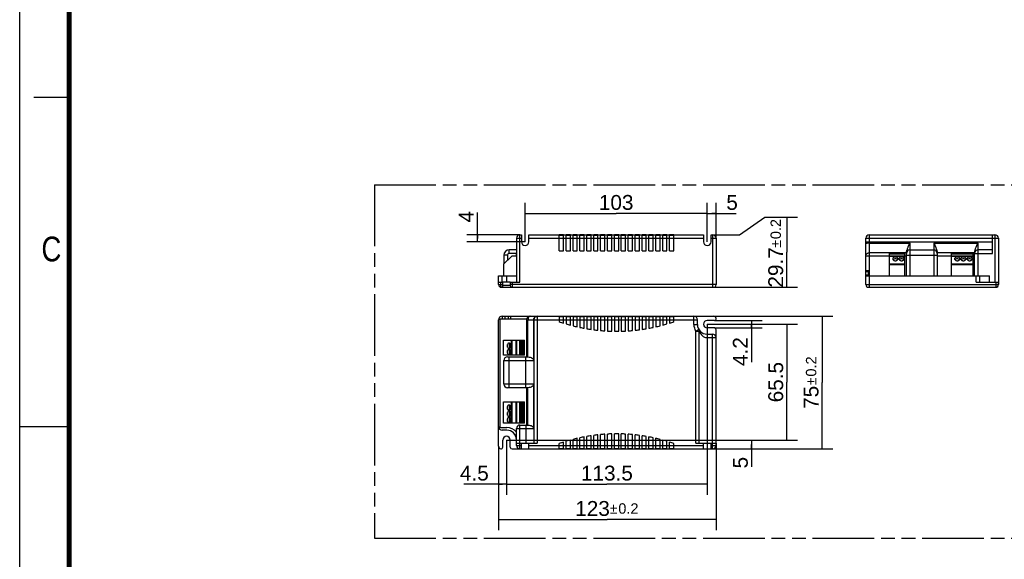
# Model space of a CAD drawing. Header units: millimetres. Extents: x 0 to 210, y 0 to 297.
# Tile 2 of 8: x 0 to 139, y 130 to 206. Entities that reach past the tile are written whole.
import ezdxf
from ezdxf.enums import TextEntityAlignment as Align

# ---------------------------------------------------------------- set-up
doc = ezdxf.new("R2010")
doc.units = ezdxf.units.MM
doc.header["$LTSCALE"] = 19.36
doc.linetypes.add('PHANTOM', pattern=[0.8, 0.45, -0.05, 0.1, -0.05, 0.1, -0.05])
doc.layers.get('0').update_dxf_attribs({"linetype": 'CONTINUOUS'})
for name, color, linetype in [('DEFAULT_3', 7, 'PHANTOM'), ('Z_AXIS', 7, 'CONTINUOUS'), ('Z_DIM_2D', 7, 'CONTINUOUS')]:
    doc.layers.add(name, color=color, linetype=linetype)
doc.styles.add('TEXTSTYLE_2', font='txt', dxfattribs={"width": 0.75})
doc.styles.add('TEXTSTYLE_3', font='helveticaneueltw1g-ltcn.otf')
doc.styles.add('TEXTSTYLE_4', font='gdt', dxfattribs={"width": 0.7})
doc.dimstyles.new('DIMSTYLE_1', dxfattribs={"dimtxt": 2.1, "dimasz": 3.5, "dimexe": 0.18, "dimexo": 0.0625, "dimgap": 0.09, "dimtad": 1, "dimdec": 1, "dimlfac": 4, "dimdsep": 46, "dimtxsty": 'TEXTSTYLE_3', "dimcen": 0.09, "dimclrt": 5, "dimadec": 0, "dimazin": 0, "dimtp": 0.1, "dimtm": 0.1, "dimtfac": 1, "dimtdec": 1, "dimtofl": 0, "dimtmove": 0, "dimatfit": 3, "dimfxl": 0, "dimtolj": 1, "dimarcsym": 0})
doc.dimstyles.new('DIMSTYLE_2', dxfattribs={"dimtxt": 2.1, "dimasz": 3.5, "dimexe": 0.18, "dimexo": 0.0625, "dimgap": 0.09, "dimtad": 1, "dimdec": 1, "dimlfac": 4, "dimdsep": 46, "dimtxsty": 'TEXTSTYLE_3', "dimcen": 0.09, "dimclrt": 5, "dimadec": 0, "dimazin": 0, "dimtp": 0.3, "dimtm": 0.3, "dimtfac": 1, "dimtdec": 1, "dimtofl": 0, "dimtmove": 0, "dimatfit": 3, "dimfxl": 0, "dimtolj": 1, "dimarcsym": 0})
doc.dimstyles.new('DIMSTYLE_3', dxfattribs={"dimtxt": 2.1, "dimasz": 3.5, "dimexe": 0.18, "dimexo": 0.0625, "dimgap": 0.09, "dimtad": 1, "dimdec": 1, "dimlfac": 4, "dimdsep": 46, "dimtxsty": 'TEXTSTYLE_3', "dimcen": 0.09, "dimclrt": 5, "dimadec": 0, "dimazin": 0, "dimtol": 1, "dimtp": 0.2, "dimtm": 0.2, "dimtfac": 1, "dimtdec": 1, "dimtofl": 0, "dimtmove": 0, "dimatfit": 3, "dimfxl": 0, "dimtolj": 1, "dimarcsym": 0})

# ---------------------------------------------------------------- blocks, each defined once
blk = doc.blocks.new('*D1')
at = {"layer": 'Z_DIM_2D', "color": 2, "linetype": 'Continuous'}
for p, q in [((64.69, 175.09), (64.69, 178.74)), ((70.71, 175.59), (63.19, 175.59)), ((64.69, 175.59), (64.69, 175.09)), ((71.44, 174.59), (63.19, 174.59)), ((64.69, 174.59), (64.69, 175.09))]:
    blk.add_line(p, q, dxfattribs=at)
at = {"layer": 'Z_DIM_2D', "color": 5, "linetype": 'Continuous', "style": 'TEXTSTYLE_3'}
blk.add_text('4', height=2.1, rotation=90, dxfattribs=at).set_placement((64.16, 177.33))
blk = doc.blocks.new('_NONE')
blk = doc.blocks.new('*D2')
at = {"layer": 'Z_DIM_2D', "color": 2, "linetype": 'Continuous'}
for p, q in [((71.44, 174.59), (71.44, 180.09)), ((97.19, 174.59), (97.19, 180.09)), ((71.44, 178.59), (84.31, 178.59)), ((97.19, 178.59), (84.31, 178.59))]:
    blk.add_line(p, q, dxfattribs=at)
at = {"layer": 'Z_DIM_2D', "color": 5, "linetype": 'Continuous', "style": 'TEXTSTYLE_3'}
blk.add_text('103', height=2.1, dxfattribs=at).set_placement((84.31, 179.12), align=Align.CENTER)
blk = doc.blocks.new('*D3')
at = {"layer": 'Z_DIM_2D', "color": 2, "linetype": 'Continuous'}
for p, q in [((97.19, 174.59), (97.19, 180.09)), ((98.44, 175.09), (98.44, 180.09)), ((97.19, 178.59), (97.81, 178.59)), ((98.44, 178.59), (97.81, 178.59)), ((97.81, 178.59), (101.29, 178.59))]:
    blk.add_line(p, q, dxfattribs=at)
at = {"layer": 'Z_DIM_2D', "color": 5, "linetype": 'Continuous', "style": 'TEXTSTYLE_3'}
blk.add_text('5', height=2.1, dxfattribs=at).set_placement((99.88, 179.12))
blk = doc.blocks.new('*D4')
at = {"layer": 'Z_DIM_2D', "color": 2, "linetype": 'Continuous'}
for p, q in [((101.75, 175.59), (105.33, 178.1)), ((105.33, 178.1), (109.94, 178.1)), ((108.44, 178.1), (108.44, 173.13)), ((97.94, 175.59), (101.75, 175.59)), ((108.44, 168.17), (108.44, 173.13)), ((97.94, 168.17), (109.94, 168.17))]:
    blk.add_line(p, q, dxfattribs=at)
at = {"layer": 'Z_DIM_2D', "color": 5, "linetype": 'Continuous'}
for s, height, style, p in [('0.2', 1.47, 'TEXTSTYLE_3', (107.6, 176.4)), ('`', 1.47, 'TEXTSTYLE_4', (107.6, 174.31)), ('29.7', 2.1, 'TEXTSTYLE_3', (107.91, 170.98))]:
    blk.add_text(s, height=height, rotation=90, dxfattribs=dict(at, style=style)).set_placement(p, align=Align.CENTER)
blk = doc.blocks.new('*D5')
at = {"layer": 'Z_DIM_2D', "color": 2, "linetype": 'Continuous'}
for p, q in [((98.19, 163.47), (104.94, 163.47)), ((103.44, 163.47), (103.44, 162.95)), ((103.44, 162.42), (103.44, 162.95)), ((103.44, 162.95), (103.44, 157.59)), ((98.19, 162.42), (104.94, 162.42))]:
    blk.add_line(p, q, dxfattribs=at)
at = {"layer": 'Z_DIM_2D', "color": 5, "linetype": 'Continuous', "style": 'TEXTSTYLE_3'}
blk.add_text('4.2', height=2.1, rotation=90, dxfattribs=at).set_placement((102.91, 161.12), align=Align.RIGHT)
blk = doc.blocks.new('*D6')
at = {"layer": 'Z_DIM_2D', "color": 2, "linetype": 'Continuous'}
for p, q in [((97.19, 162.95), (109.94, 162.95)), ((108.44, 162.95), (108.44, 154.76)), ((108.44, 146.57), (108.44, 154.76)), ((68.81, 146.57), (109.94, 146.57))]:
    blk.add_line(p, q, dxfattribs=at)
at = {"layer": 'Z_DIM_2D', "color": 5, "linetype": 'Continuous', "style": 'TEXTSTYLE_3'}
blk.add_text('65.5', height=2.1, rotation=90, dxfattribs=at).set_placement((107.91, 154.76), align=Align.CENTER)
blk = doc.blocks.new('*D7')
at = {"layer": 'Z_DIM_2D', "color": 2, "linetype": 'Continuous'}
for p, q in [((95.29, 164.07), (114.94, 164.07)), ((113.44, 164.07), (113.44, 154.7)), ((113.44, 145.32), (113.44, 154.7)), ((96.66, 145.32), (114.94, 145.32))]:
    blk.add_line(p, q, dxfattribs=at)
at = {"layer": 'Z_DIM_2D', "color": 5, "linetype": 'Continuous'}
for s, height, style, p in [('0.2', 1.47, 'TEXTSTYLE_3', (112.6, 156.97)), ('`', 1.47, 'TEXTSTYLE_4', (112.6, 154.87)), ('75', 2.1, 'TEXTSTYLE_3', (112.91, 152.61))]:
    blk.add_text(s, height=height, rotation=90, dxfattribs=dict(at, style=style)).set_placement(p, align=Align.CENTER)
blk = doc.blocks.new('*D8')
at = {"layer": 'Z_DIM_2D', "color": 2, "linetype": 'Continuous'}
for p, q in [((69.34, 146.57), (104.94, 146.57)), ((103.44, 146.57), (103.44, 145.95)), ((96.66, 145.32), (104.94, 145.32)), ((103.44, 145.32), (103.44, 145.95)), ((103.44, 145.95), (103.44, 142.78))]:
    blk.add_line(p, q, dxfattribs=at)
at = {"layer": 'Z_DIM_2D', "color": 5, "linetype": 'Continuous', "style": 'TEXTSTYLE_3'}
blk.add_text('5', height=2.1, rotation=90, dxfattribs=at).set_placement((102.91, 144.19), align=Align.RIGHT)
blk = doc.blocks.new('*D9')
at = {"layer": 'Z_DIM_2D', "color": 2, "linetype": 'Continuous'}
for p, q in [((68.81, 146.57), (68.81, 138.82)), ((67.69, 145.7), (67.69, 138.82)), ((68.25, 140.32), (62.77, 140.32)), ((67.69, 140.32), (68.25, 140.32)), ((68.81, 140.32), (68.25, 140.32))]:
    blk.add_line(p, q, dxfattribs=at)
at = {"layer": 'Z_DIM_2D', "color": 5, "linetype": 'Continuous', "style": 'TEXTSTYLE_3'}
blk.add_text('4.5', height=2.1, dxfattribs=at).set_placement((66.3, 140.85), align=Align.RIGHT)
blk = doc.blocks.new('*D10')
at = {"layer": 'Z_DIM_2D', "color": 2, "linetype": 'Continuous'}
for p, q in [((97.19, 162.95), (97.19, 138.82)), ((68.81, 146.57), (68.81, 138.82)), ((68.81, 140.32), (83, 140.32)), ((97.19, 140.32), (83, 140.32))]:
    blk.add_line(p, q, dxfattribs=at)
at = {"layer": 'Z_DIM_2D', "color": 5, "linetype": 'Continuous', "style": 'TEXTSTYLE_3'}
blk.add_text('113.5', height=2.1, dxfattribs=at).set_placement((83, 140.85), align=Align.CENTER)
blk = doc.blocks.new('*D11')
at = {"layer": 'Z_DIM_2D', "color": 2, "linetype": 'Continuous'}
for p, q in [((98.44, 146.15), (98.44, 133.82)), ((67.69, 145.7), (67.69, 133.82)), ((67.69, 135.32), (83.06, 135.32)), ((98.44, 135.32), (83.06, 135.32))]:
    blk.add_line(p, q, dxfattribs=at)
at = {"layer": 'Z_DIM_2D', "color": 5, "linetype": 'Continuous'}
for s, height, style, p in [('123', 2.1, 'TEXTSTYLE_3', (80.97, 135.85)), ('`', 1.47, 'TEXTSTYLE_4', (83.95, 136.16)), ('0.2', 1.47, 'TEXTSTYLE_3', (86.04, 136.16))]:
    blk.add_text(s, height=height, dxfattribs=dict(at, style=style)).set_placement(p, align=Align.CENTER)

msp = doc.modelspace()

# ---------------------------------------------------------------- linework, layer by layer
at = {"color": 2, "linetype": 'Continuous'}
for p, q in [((0, 0), (0, 297)), ((7, 195), (2, 195)), ((0, 148.5), (7, 148.5))]:
    msp.add_line(p, q, dxfattribs=at)
at = {"color": 9, "linetype": 'Continuous'}
for p, q in [((70.715, 168.918), (70.715, 175.593)), ((97.94, 175.593), (97.94, 168.168)), ((120.097, 168.168), (120.097, 175.593)), ((137.847, 175.593), (137.847, 168.918)), ((70.215, 175.093), (70.915, 175.093)), ((71.965, 175.093), (96.665, 175.093)), ((97.715, 175.093), (98.44, 175.093)), ((119.597, 175.093), (138.347, 175.093)), ((119.597, 174.593), (137.522, 174.593)), ((125.847, 169.793), (125.847, 174.407)), ((129.197, 174.407), (129.197, 169.793)), ((135.472, 169.793), (135.472, 174.407)), ((68.94, 172.718), (68.44, 172.718)), ((68.94, 172.718), (68.94, 171.968)), ((69.19, 172.968), (69.19, 173.468)), ((70.215, 172.968), (69.19, 172.968)), ((119.597, 172.637), (122.959, 172.637)), ((125.349, 173.041), (120.097, 173.041)), ((125.084, 172.868), (122.959, 172.868)), ((125.084, 172.637), (125.347, 172.637)), ((125.347, 172.718), (129.697, 172.718)), ((134.974, 173.041), (129.695, 173.041)), ((129.697, 172.637), (131.709, 172.637)), ((134.709, 172.868), (131.709, 172.868)), ((134.709, 172.637), (134.972, 172.637)), ((134.972, 172.968), (137.522, 172.968)), ((125.084, 172.532), (122.959, 172.532)), ((125.084, 171.43), (122.959, 171.43)), ((125.084, 171.341), (122.959, 171.341)), ((134.709, 172.532), (131.709, 172.532)), ((134.709, 171.43), (131.709, 171.43)), ((134.709, 171.341), (131.709, 171.341)), ((68.19, 168.918), (68.19, 169.793)), ((68.84, 168.918), (68.84, 169.793)), ((119.597, 170.397), (119.972, 170.397)), ((119.597, 169.94), (119.972, 169.94)), ((135.197, 168.918), (135.197, 169.793)), ((137.072, 168.918), (137.072, 169.793)), ((67.69, 168.543), (68.29, 168.543)), ((67.99, 168.176), (67.99, 168.918)), ((69.34, 168.418), (68.307, 168.418)), ((98.44, 168.543), (69.34, 168.543)), ((69.59, 168.918), (69.59, 168.168)), ((119.597, 168.543), (138.344, 168.543)), ((137.972, 168.918), (137.972, 168.171)), ((138.339, 168.543), (138.339, 168.918)), ((137.097, 168.176), (137.972, 168.176)), ((137.097, 168.176), (137.097, 168.171)), ((68.233, 163.699), (68.233, 164.074)), ((68.586, 164.074), (68.586, 163.699)), ((69.043, 164.074), (69.043, 163.699)), ((69.397, 164.074), (69.397, 163.699)), ((71.64, 163.574), (95.79, 163.574)), ((71.845, 158.322), (71.845, 163.574)), ((73.165, 164.074), (73.165, 146.149)), ((95.29, 162.924), (95.29, 164.074)), ((95.29, 162.924), (95.79, 162.924)), ((95.991, 162.207), (95.565, 161.946)), ((95.565, 161.946), (96.065, 161.946)), ((95.565, 146.149), (95.565, 161.946)), ((97.19, 161.549), (97.19, 146.149)), ((97.94, 145.324), (97.94, 161.549)), ((68.401, 158.586), (68.401, 160.711)), ((69.503, 158.586), (69.503, 160.711)), ((69.592, 158.586), (69.592, 160.711)), ((70.265, 158.586), (70.265, 160.711)), ((71.068, 158.586), (71.068, 160.711)), ((71.185, 158.586), (71.185, 160.711)), ((97.172, 161.049), (98.44, 161.049)), ((68.44, 157.824), (72.649, 157.824)), ((69.19, 153.974), (69.19, 158.324)), ((71.54, 153.974), (71.54, 158.324)), ((72.649, 154.474), (68.44, 154.474)), ((71.845, 148.697), (71.845, 153.976)), ((68.401, 148.961), (68.401, 151.961)), ((69.503, 148.961), (69.503, 151.961)), ((69.592, 148.961), (69.592, 151.961)), ((70.265, 148.961), (70.265, 151.961)), ((71.068, 148.961), (71.068, 151.961)), ((71.185, 148.961), (71.185, 151.961)), ((70.215, 148.199), (72.649, 148.199)), ((70.715, 145.324), (70.715, 148.699)), ((71.54, 148.699), (71.54, 146.149)), ((70.215, 145.824), (70.915, 145.824)), ((71.965, 145.824), (96.665, 145.824)), ((97.715, 145.824), (98.44, 145.824))]:
    msp.add_line(p, q, dxfattribs=at)
at = {"color": 7, "linetype": 'Continuous'}
for p, q in [((70.715, 175.593), (70.915, 175.593)), ((70.915, 175.593), (70.915, 174.593)), ((71.965, 174.593), (71.965, 175.593)), ((71.965, 175.593), (76.265, 175.593)), ((76.265, 173.343), (76.265, 175.593)), ((76.265, 175.518), (76.865, 175.518)), ((76.865, 173.343), (76.865, 175.593)), ((76.865, 175.593), (77.24, 175.593)), ((77.24, 173.343), (77.24, 175.593)), ((77.24, 175.518), (77.84, 175.518)), ((77.84, 173.343), (77.84, 175.593)), ((77.84, 175.593), (78.215, 175.593)), ((78.215, 173.343), (78.215, 175.593)), ((78.215, 175.518), (78.815, 175.518)), ((78.815, 173.343), (78.815, 175.593)), ((78.815, 175.593), (79.19, 175.593)), ((79.19, 173.343), (79.19, 175.593)), ((79.19, 175.518), (79.79, 175.518)), ((79.79, 173.343), (79.79, 175.593)), ((79.79, 175.593), (80.165, 175.593)), ((80.165, 173.343), (80.165, 175.593)), ((80.165, 175.518), (80.765, 175.518)), ((80.765, 173.343), (80.765, 175.593)), ((80.765, 175.593), (81.14, 175.593)), ((81.14, 173.343), (81.14, 175.593)), ((81.14, 175.518), (81.74, 175.518)), ((81.74, 173.343), (81.74, 175.593)), ((81.74, 175.593), (82.115, 175.593)), ((82.115, 173.343), (82.115, 175.593)), ((82.115, 175.518), (82.715, 175.518)), ((82.715, 173.343), (82.715, 175.593)), ((82.715, 175.593), (83.09, 175.593)), ((83.09, 173.343), (83.09, 175.593)), ((83.09, 175.518), (83.69, 175.518)), ((83.69, 173.343), (83.69, 175.593)), ((83.69, 175.593), (84.065, 175.593)), ((84.065, 173.343), (84.065, 175.593)), ((84.065, 175.518), (84.665, 175.518)), ((84.665, 173.343), (84.665, 175.593)), ((84.665, 175.593), (85.04, 175.593)), ((85.04, 173.343), (85.04, 175.593)), ((85.04, 175.518), (85.64, 175.518)), ((85.64, 173.343), (85.64, 175.593)), ((85.64, 175.593), (86.015, 175.593)), ((86.015, 173.343), (86.015, 175.593)), ((86.015, 175.518), (86.615, 175.518)), ((86.615, 173.343), (86.615, 175.593)), ((86.615, 175.593), (86.99, 175.593)), ((86.99, 173.343), (86.99, 175.593)), ((86.99, 175.518), (87.59, 175.518)), ((87.59, 175.593), (87.965, 175.593)), ((87.59, 173.343), (87.59, 175.593)), ((87.965, 173.343), (87.965, 175.593)), ((87.965, 175.518), (88.565, 175.518)), ((88.565, 175.593), (88.94, 175.593)), ((88.565, 173.343), (88.565, 175.593)), ((88.94, 173.343), (88.94, 175.593)), ((88.94, 175.518), (89.54, 175.518)), ((89.54, 175.593), (89.915, 175.593)), ((89.54, 173.343), (89.54, 175.593)), ((89.915, 173.343), (89.915, 175.593)), ((89.915, 175.518), (90.515, 175.518)), ((90.515, 175.593), (90.89, 175.593)), ((90.515, 173.343), (90.515, 175.593)), ((90.89, 173.343), (90.89, 175.593)), ((90.89, 175.518), (91.49, 175.518)), ((91.49, 175.593), (91.865, 175.593)), ((91.49, 173.343), (91.49, 175.593)), ((91.865, 173.343), (91.865, 175.593)), ((91.865, 175.518), (92.465, 175.518)), ((92.465, 175.593), (96.665, 175.593)), ((92.465, 173.343), (92.465, 175.593)), ((96.665, 175.593), (96.665, 174.593)), ((97.715, 175.593), (97.94, 175.593)), ((97.715, 174.593), (97.715, 175.593)), ((120.097, 175.593), (137.847, 175.593)), ((137.522, 172.968), (137.522, 175.593)), ((70.215, 175.093), (70.215, 168.918)), ((98.44, 175.093), (98.44, 168.543)), ((119.597, 168.543), (119.597, 175.093)), ((120.097, 174.407), (125.847, 174.407)), ((129.197, 174.407), (135.472, 174.407)), ((138.347, 175.093), (138.347, 168.543)), ((68.44, 172.718), (68.44, 171.468)), ((70.215, 173.468), (69.19, 173.468)), ((70.165, 172.868), (70.165, 172.568)), ((76.265, 173.343), (76.865, 173.343)), ((77.24, 173.343), (77.84, 173.343)), ((78.215, 173.343), (78.815, 173.343)), ((79.19, 173.343), (79.79, 173.343)), ((80.165, 173.343), (80.765, 173.343)), ((81.14, 173.343), (81.74, 173.343)), ((82.115, 173.343), (82.715, 173.343)), ((83.09, 173.343), (83.69, 173.343)), ((84.065, 173.343), (84.665, 173.343)), ((85.04, 173.343), (85.64, 173.343)), ((86.015, 173.343), (86.615, 173.343)), ((86.99, 173.343), (87.59, 173.343)), ((87.965, 173.343), (88.565, 173.343)), ((88.94, 173.343), (89.54, 173.343)), ((89.915, 173.343), (90.515, 173.343)), ((90.89, 173.343), (91.49, 173.343)), ((91.865, 173.343), (92.465, 173.343)), ((122.959, 169.793), (122.959, 172.968)), ((125.084, 172.968), (122.959, 172.968)), ((125.084, 172.968), (125.084, 169.793)), ((125.347, 169.793), (125.347, 172.986)), ((125.847, 173.468), (129.197, 173.468)), ((129.697, 172.986), (129.697, 169.793)), ((134.709, 172.968), (131.709, 172.968)), ((131.709, 169.793), (131.709, 172.968)), ((134.709, 172.968), (134.709, 169.793)), ((134.972, 169.793), (134.972, 172.986)), ((137.522, 173.468), (135.472, 173.468)), ((68.365, 171.341), (68.365, 169.793)), ((69.503, 172.532), (68.401, 171.43)), ((70.165, 172.568), (69.592, 172.568)), ((125.084, 172.568), (122.959, 172.568)), ((134.709, 172.568), (131.709, 172.568)), ((67.69, 168.543), (67.69, 169.793)), ((67.69, 169.793), (70.215, 169.793)), ((119.597, 170.543), (119.972, 170.543)), ((119.597, 169.793), (137.072, 169.793)), ((119.972, 169.793), (119.972, 170.543)), ((135.697, 168.918), (135.697, 169.793)), ((67.69, 168.918), (68.29, 168.918)), ((68.29, 168.421), (68.29, 168.918)), ((69.34, 168.918), (69.34, 168.418)), ((69.34, 168.918), (70.715, 168.918)), ((135.197, 168.918), (138.344, 168.918)), ((138.344, 168.543), (138.344, 168.918)), ((68.065, 168.168), (98.065, 168.168)), ((119.972, 168.168), (137.972, 168.168)), ((136.902, 168.168), (136.954, 168.169)), ((137.097, 168.171), (137.972, 168.171)), ((67.69, 145.699), (67.69, 163.574)), ((67.865, 163.699), (71.656, 163.699)), ((68.19, 164.074), (98.065, 164.074)), ((71.64, 163.574), (71.64, 158.324)), ((72.649, 163.574), (72.649, 157.824)), ((72.665, 163.574), (72.665, 146.149)), ((76.265, 164.074), (76.265, 163.312)), ((76.865, 163.999), (76.265, 163.999)), ((76.865, 163.112), (76.865, 164.074)), ((77.24, 164.074), (77.24, 162.996)), ((77.84, 163.999), (77.24, 163.999)), ((77.84, 162.824), (77.84, 164.074)), ((78.215, 164.074), (78.215, 162.725)), ((78.815, 163.999), (78.215, 163.999)), ((78.815, 162.579), (78.815, 164.074)), ((79.19, 164.074), (79.19, 162.496)), ((79.79, 163.999), (79.19, 163.999)), ((79.79, 162.375), (79.79, 164.074)), ((80.165, 164.074), (80.165, 162.308)), ((80.765, 163.999), (80.165, 163.999)), ((80.765, 162.212), (80.765, 164.074)), ((81.14, 164.074), (81.14, 162.16)), ((81.74, 163.999), (81.14, 163.999)), ((81.74, 162.088), (81.74, 164.074)), ((82.115, 164.074), (82.115, 162.051)), ((82.715, 163.999), (82.115, 163.999)), ((82.715, 162.004), (82.715, 164.074)), ((83.09, 164.074), (83.09, 161.982)), ((83.69, 163.999), (83.09, 163.999)), ((83.69, 161.958), (83.69, 164.074)), ((84.065, 164.074), (84.065, 161.95)), ((84.665, 163.999), (84.065, 163.999)), ((84.665, 161.95), (84.665, 164.074)), ((85.04, 164.074), (85.04, 161.958)), ((85.64, 163.999), (85.04, 163.999)), ((85.64, 161.982), (85.64, 164.074)), ((86.015, 164.074), (86.015, 162.004)), ((86.615, 163.999), (86.015, 163.999)), ((86.615, 162.051), (86.615, 164.074)), ((86.99, 164.074), (86.99, 162.088)), ((87.59, 163.999), (86.99, 163.999)), ((87.59, 162.16), (87.59, 164.074)), ((87.965, 164.074), (87.965, 162.212)), ((88.565, 163.999), (87.965, 163.999)), ((88.565, 162.308), (88.565, 164.074)), ((88.94, 164.074), (88.94, 162.375)), ((89.54, 163.999), (88.94, 163.999)), ((89.54, 162.496), (89.54, 164.074)), ((89.915, 164.074), (89.915, 162.579)), ((90.515, 163.999), (89.915, 163.999)), ((90.515, 162.725), (90.515, 164.074)), ((90.89, 164.074), (90.89, 162.824)), ((91.49, 163.999), (90.89, 163.999)), ((91.49, 162.996), (91.49, 164.074)), ((91.865, 164.074), (91.865, 163.112)), ((92.465, 163.999), (91.865, 163.999)), ((92.465, 163.312), (92.465, 164.074)), ((95.79, 162.924), (95.79, 163.574)), ((98.187, 163.474), (97.19, 163.474)), ((96.065, 146.149), (96.065, 161.946)), ((97.165, 161.549), (97.94, 161.549)), ((98.19, 162.424), (97.19, 162.424)), ((98.44, 145.824), (98.44, 162.174)), ((68.365, 158.586), (68.365, 160.711)), ((68.365, 160.711), (71.365, 160.711)), ((70.165, 158.586), (70.165, 160.711)), ((70.715, 158.586), (70.715, 160.711)), ((70.865, 158.586), (70.865, 160.711)), ((71.365, 158.586), (71.365, 160.711)), ((71.365, 158.586), (68.365, 158.586)), ((68.44, 154.474), (68.44, 157.824)), ((68.94, 158.324), (71.782, 158.324)), ((71.782, 153.974), (68.94, 153.974)), ((71.64, 153.974), (71.64, 148.699)), ((72.649, 154.474), (72.649, 148.199)), ((68.365, 148.961), (68.365, 151.961)), ((68.365, 151.961), (71.365, 151.961)), ((70.165, 148.961), (70.165, 151.961)), ((70.715, 148.961), (70.715, 151.961)), ((70.865, 148.961), (70.865, 151.961)), ((71.365, 148.961), (71.365, 151.961)), ((71.365, 148.961), (68.365, 148.961)), ((68.84, 147.974), (68.19, 147.974)), ((70.215, 145.824), (70.215, 148.199)), ((70.715, 148.699), (71.782, 148.699)), ((68.29, 145.576), (68.29, 146.574)), ((69.34, 145.574), (69.34, 146.574)), ((70.215, 146.149), (73.165, 146.149)), ((70.915, 145.324), (70.915, 146.149)), ((71.965, 145.324), (71.965, 146.149)), ((76.865, 145.324), (76.865, 146.285)), ((77.24, 145.324), (77.24, 146.401)), ((77.84, 145.324), (77.84, 146.573)), ((78.215, 145.324), (78.215, 146.672)), ((78.815, 145.324), (78.815, 146.818)), ((79.19, 145.324), (79.19, 146.902)), ((79.79, 145.324), (79.79, 147.022)), ((80.165, 145.324), (80.165, 147.09)), ((80.765, 145.324), (80.765, 147.185)), ((81.14, 145.324), (81.14, 147.238)), ((81.74, 145.324), (81.74, 147.309)), ((82.115, 145.324), (82.115, 147.346)), ((82.715, 145.324), (82.715, 147.394)), ((83.09, 145.324), (83.09, 147.416)), ((83.69, 145.324), (83.69, 147.439)), ((84.065, 145.324), (84.065, 147.447)), ((84.665, 145.324), (84.665, 147.447)), ((85.04, 145.324), (85.04, 147.439)), ((85.64, 145.324), (85.64, 147.416)), ((86.015, 145.324), (86.015, 147.394)), ((86.615, 145.324), (86.615, 147.346)), ((86.99, 145.324), (86.99, 147.309)), ((87.59, 145.324), (87.59, 147.238)), ((87.965, 145.324), (87.965, 147.185)), ((88.565, 145.324), (88.565, 147.09)), ((88.94, 145.324), (88.94, 147.022)), ((89.54, 145.324), (89.54, 146.902)), ((89.915, 145.324), (89.915, 146.818)), ((90.515, 145.324), (90.515, 146.672)), ((90.89, 145.324), (90.89, 146.573)), ((91.49, 145.324), (91.49, 146.401)), ((91.865, 145.324), (91.865, 146.285)), ((95.565, 146.149), (98.44, 146.149)), ((96.665, 145.324), (96.665, 146.149)), ((97.715, 145.324), (97.715, 146.149)), ((69.59, 145.324), (97.94, 145.324)), ((76.265, 145.324), (76.265, 146.086)), ((76.265, 145.399), (76.865, 145.399)), ((77.24, 145.399), (77.84, 145.399)), ((78.215, 145.399), (78.815, 145.399)), ((79.19, 145.399), (79.79, 145.399)), ((80.165, 145.399), (80.765, 145.399)), ((81.14, 145.399), (81.74, 145.399)), ((82.115, 145.399), (82.715, 145.399)), ((83.09, 145.399), (83.69, 145.399)), ((84.065, 145.399), (84.665, 145.399)), ((85.04, 145.399), (85.64, 145.399)), ((86.015, 145.399), (86.615, 145.399)), ((86.99, 145.399), (87.59, 145.399)), ((87.965, 145.399), (88.565, 145.399)), ((88.94, 145.399), (89.54, 145.399)), ((89.915, 145.399), (90.515, 145.399)), ((90.89, 145.399), (91.49, 145.399)), ((91.865, 145.399), (92.465, 145.399)), ((92.465, 145.324), (92.465, 146.086))]:
    msp.add_line(p, q, dxfattribs=at)
at = {"color": 7, "linetype": 'Continuous', "const_width": 0.7}
msp.add_lwpolyline([(7, 7), (7, 290)], dxfattribs=at)
at = {"color": 7, "linetype": 'Continuous'}
msp.add_lwpolyline([(136.954, 168.169), (137.052, 168.17), (137.097, 168.171)], dxfattribs=at)
for centre, radius, start, end in [((70.715, 175.093), 0.5, 90, 180), ((97.94, 175.093), 0.5, 0, 90), ((120.097, 175.093), 0.5, 90, 180), ((137.847, 175.093), 0.5, 0, 90), ((71.44, 174.593), 0.525, 180, 360), ((97.19, 174.593), 0.525, 180, 360), ((69.19, 172.718), 0.75, 90, 180), ((70.265, 172.868), 0.1, 120.12212, 180), ((125.847, 172.968), 0.5, 90, 180), ((126.397, 172.975), 1.05, 176.40927, 177.77738), ((126.124, 172.986), 0.777, 177.78216, 179.95851), ((129.197, 172.968), 0.5, 0, 90), ((128.654, 172.976), 1.043, 2.16554, 3.59383), ((128.922, 172.986), 0.774, 0.0387, 2.15489), ((135.472, 172.968), 0.5, 90, 180), ((136.022, 172.975), 1.05, 176.40927, 177.77738), ((135.749, 172.986), 0.777, 177.78216, 179.95851), ((68.49, 171.341), 0.125, 135, 180), ((69.592, 172.443), 0.125, 90, 135), ((68.065, 168.543), 0.375, 180, 270), ((68.04, 168.421), 0.25, 258.46304, 360), ((69.59, 168.418), 0.25, 180, 270), ((98.065, 168.543), 0.375, 270, 360), ((119.972, 168.543), 0.375, 180, 270), ((137.972, 168.543), 0.375, 270, 360), ((137.972, 168.543), 0.372, 270, 360), ((68.19, 163.574), 0.5, 90, 180), ((72.14, 163.574), 0.5, 90, 180), ((73.165, 163.574), 0.5, 90, 180), ((95.29, 163.574), 0.5, 0, 90), ((97.165, 162.924), 1.375, 180, 270), ((98.065, 163.699), 0.375, 11.53696, 90), ((98.187, 163.724), 0.25, 270, 11.53696), ((95.565, 161.946), 0.5, 0.00199, 31.42598), ((97.94, 161.049), 0.5, 0, 90), ((98.19, 162.174), 0.25, 0, 90), ((68.94, 157.824), 0.5, 90, 180), ((68.94, 154.474), 0.5, 180, 270), ((68.19, 148.474), 0.5, 180, 270), ((68.84, 146.599), 1.375, 0, 90), ((70.715, 148.199), 0.5, 90, 180), ((68.065, 145.699), 0.375, 180, 258.46304), ((68.04, 145.576), 0.25, 258.46304, 360), ((69.59, 145.574), 0.25, 180, 270), ((70.715, 145.824), 0.5, 180, 270), ((97.94, 145.824), 0.5, 270, 360)]:
    msp.add_arc(centre, radius, start, end, dxfattribs=at)
at = {"color": 9, "linetype": 'Continuous'}
for centre, radius, start, end in [((69.19, 172.718), 0.25, 90, 180), ((68.048, 168.418), 0.258, 351.27083, 359.97723), ((137.972, 168.543), 0.367, 270, 360), ((97.165, 162.924), 1.875, 180, 211.42395)]:
    msp.add_arc(centre, radius, start, end, dxfattribs=at)
at = {"color": 7, "linetype": 'Continuous'}
for points, knots in [([(120.097, 174.407), (120.033, 174.407), (119.914, 174.404), (119.761, 174.39), (119.659, 174.371), (119.61, 174.354), (119.597, 174.34), (119.597, 174.335)], [0, 0, 0, 0, 0.3726048, 0.689785, 0.9055942, 0.9668996, 1, 1, 1, 1]), ([(125.349, 173.041), (125.355, 173.138), (125.383, 173.291), (125.441, 173.499), (125.499, 173.674), (125.556, 173.824), (125.606, 173.947), (125.646, 174.042), (125.688, 174.137), (125.724, 174.217), (125.755, 174.28), (125.779, 174.328), (125.801, 174.367), (125.822, 174.395), (125.838, 174.407), (125.847, 174.407)], [0, 0, 0, 0, 0.1987135, 0.3151997, 0.4408256, 0.5737886, 0.6424789, 0.7123679, 0.7832656, 0.8549939, 0.8911181, 0.9273895, 0.9637845, 0.9820276, 1, 1, 1, 1]), ([(129.197, 174.407), (129.205, 174.407), (129.222, 174.395), (129.242, 174.367), (129.265, 174.328), (129.289, 174.28), (129.319, 174.217), (129.356, 174.137), (129.397, 174.042), (129.437, 173.947), (129.487, 173.824), (129.544, 173.674), (129.602, 173.499), (129.66, 173.291), (129.689, 173.138), (129.695, 173.041)], [0, 0, 0, 0, 0.017969, 0.0362104, 0.072605, 0.1088766, 0.145001, 0.2167299, 0.2876283, 0.3575179, 0.4262086, 0.5591725, 0.6847992, 0.801286, 1, 1, 1, 1]), ([(134.974, 173.041), (134.98, 173.138), (135.008, 173.291), (135.066, 173.499), (135.124, 173.674), (135.181, 173.824), (135.231, 173.947), (135.271, 174.042), (135.313, 174.137), (135.349, 174.217), (135.38, 174.28), (135.404, 174.328), (135.426, 174.367), (135.447, 174.395), (135.463, 174.407), (135.472, 174.407)], [0, 0, 0, 0, 0.1987135, 0.3151997, 0.4408256, 0.5737886, 0.6424789, 0.7123679, 0.7832656, 0.8549939, 0.8911181, 0.9273895, 0.9637845, 0.9820276, 1, 1, 1, 1]), ([(72.649, 163.574), (72.649, 163.639), (72.675, 163.77), (72.785, 163.936), (72.949, 164.048), (73.08, 164.074), (73.144, 164.074)], [0, 0, 0, 0, 0.2512178, 0.501709, 0.7511981, 1, 1, 1, 1]), ([(71.782, 158.324), (71.787, 158.324), (71.808, 158.323), (71.829, 158.323), (71.845, 158.322)], [0, 0, 0, 0, 0.2361589, 1, 1, 1, 1]), ([(71.845, 158.322), (71.951, 158.317), (72.146, 158.291), (72.366, 158.203), (72.497, 158.107), (72.57, 158.028), (72.614, 157.954), (72.641, 157.886), (72.649, 157.846), (72.649, 157.824)], [0, 0, 0, 0, 0.3127139, 0.5707747, 0.6826464, 0.7857933, 0.8835299, 0.9331586, 1, 1, 1, 1]), ([(71.845, 153.976), (71.839, 153.975), (71.818, 153.974), (71.797, 153.974), (71.782, 153.974)], [0, 0, 0, 0, 0.2633616, 1, 1, 1, 1]), ([(72.649, 154.474), (72.649, 154.451), (72.641, 154.411), (72.614, 154.343), (72.57, 154.269), (72.497, 154.191), (72.366, 154.094), (72.146, 154.006), (71.951, 153.98), (71.845, 153.976)], [0, 0, 0, 0, 0.0668376, 0.1164668, 0.214204, 0.3173515, 0.4292237, 0.6872855, 1, 1, 1, 1]), ([(71.782, 148.699), (71.787, 148.699), (71.808, 148.698), (71.829, 148.698), (71.845, 148.697)], [0, 0, 0, 0, 0.2361589, 1, 1, 1, 1]), ([(71.845, 148.697), (71.951, 148.692), (72.146, 148.666), (72.366, 148.578), (72.497, 148.482), (72.57, 148.403), (72.614, 148.329), (72.641, 148.261), (72.649, 148.221), (72.649, 148.199)], [0, 0, 0, 0, 0.3127139, 0.5707747, 0.6826464, 0.7857933, 0.8835299, 0.9331586, 1, 1, 1, 1])]:
    msp.add_open_spline(points, degree=3, knots=knots, dxfattribs=at)
at = {"color": 9, "linetype": 'Continuous'}
for points, knots in [([(119.597, 172.637), (119.597, 172.69), (119.625, 172.801), (119.74, 172.935), (119.905, 173.021), (120.032, 173.041), (120.097, 173.041)], [0, 0, 0, 0, 0.2249855, 0.4653624, 0.7259708, 1, 1, 1, 1]), ([(68.307, 168.418), (68.304, 168.418), (68.3, 168.419), (68.294, 168.419), (68.292, 168.421), (68.29, 168.42), (68.29, 168.421)], [0, 0, 0, 0, 0.430932, 0.7440705, 0.9354008, 1, 1, 1, 1]), ([(68.065, 168.168), (68.093, 168.168), (68.151, 168.179), (68.226, 168.224), (68.28, 168.294), (68.299, 168.35), (68.304, 168.379)], [0, 0, 0, 0, 0.2465815, 0.4949802, 0.7461948, 1, 1, 1, 1]), ([(136.902, 168.168), (136.932, 168.168), (136.997, 168.173), (137.062, 168.176), (137.097, 168.176)], [0, 0, 0, 0, 0.4683286, 1, 1, 1, 1]), ([(72.14, 164.074), (72.12, 164.074), (72.08, 164.067), (72.023, 164.037), (71.972, 163.989), (71.911, 163.901), (71.858, 163.761), (71.845, 163.638), (71.845, 163.574)], [0, 0, 0, 0, 0.0921702, 0.1904875, 0.2992034, 0.4201888, 0.6956366, 1, 1, 1, 1]), ([(96.065, 161.946), (96.065, 161.945), (96.068, 161.94), (96.072, 161.928), (96.081, 161.91), (96.091, 161.886), (96.104, 161.858), (96.126, 161.814), (96.157, 161.755), (96.2, 161.68), (96.268, 161.575), (96.371, 161.442), (96.522, 161.293), (96.707, 161.164), (96.927, 161.071), (97.09, 161.049), (97.172, 161.049)], [0, 0, 0, 0, 0.0029759, 0.0115474, 0.0250495, 0.0425881, 0.0633478, 0.0866382, 0.1388609, 0.1964563, 0.2578659, 0.3890001, 0.529209, 0.6780594, 0.8356897, 1, 1, 1, 1]), ([(97.165, 161.549), (97.165, 161.549), (97.165, 161.547), (97.166, 161.544), (97.166, 161.538), (97.167, 161.534), (97.167, 161.532)], [0, 0, 0, 0, 0.0688223, 0.2573972, 0.5679744, 1, 1, 1, 1]), ([(97.167, 161.532), (97.168, 161.509), (97.169, 161.45), (97.172, 161.289), (97.172, 161.15), (97.172, 161.049)], [0, 0, 0, 0, 0.139267, 0.3698473, 1, 1, 1, 1])]:
    msp.add_open_spline(points, degree=3, knots=knots, dxfattribs=at)
at = {"layer": 'DEFAULT_3', "color": 91, "linetype": 'PHANTOM', "true_color": 0x80ff80}
for p, q in [((50.129, 182.68), (50.129, 132.68)), ((50.129, 182.68), (150.129, 182.68)), ((50.129, 132.68), (150.129, 132.68))]:
    msp.add_line(p, q, dxfattribs=at)
at = {"layer": 'Z_AXIS', "color": 7, "linetype": 'Continuous'}
for p, q in [((76.865, 175.593), (76.265, 175.593)), ((77.84, 175.593), (77.24, 175.593)), ((78.815, 175.593), (78.215, 175.593)), ((79.79, 175.593), (79.19, 175.593)), ((80.765, 175.593), (80.165, 175.593)), ((81.74, 175.593), (81.14, 175.593)), ((82.715, 175.593), (82.115, 175.593)), ((83.69, 175.593), (83.09, 175.593)), ((84.665, 175.593), (84.065, 175.593)), ((85.64, 175.593), (85.04, 175.593)), ((86.615, 175.593), (86.015, 175.593)), ((87.59, 175.593), (86.99, 175.593)), ((88.565, 175.593), (87.965, 175.593)), ((89.54, 175.593), (88.94, 175.593)), ((90.515, 175.593), (89.915, 175.593)), ((91.49, 175.593), (90.89, 175.593)), ((92.465, 175.593), (91.865, 175.593)), ((125.847, 173.468), (129.197, 173.468)), ((69.34, 168.918), (68.29, 168.918)), ((67.865, 163.699), (67.865, 148.349)), ((67.865, 148.349), (68.84, 148.349))]:
    msp.add_line(p, q, dxfattribs=at)
for centre, radius, start, end in [((84.365, 186.699), 24.75, 250.89668, 252.3603), ((84.365, 186.699), 24.75, 253.269, 254.71406), ((84.365, 186.699), 24.75, 285.28594, 286.731), ((84.365, 186.699), 24.75, 287.6397, 289.10332), ((97.19, 162.949), 0.525, 90, 270), ((84.365, 186.699), 24.75, 255.61213, 257.04167), ((84.365, 186.699), 24.75, 257.93092, 259.3477), ((84.365, 186.699), 24.75, 260.2298, 261.6364), ((84.365, 186.699), 24.75, 262.5129, 263.91172), ((84.365, 186.699), 24.75, 264.78409, 266.17745), ((84.365, 186.699), 24.75, 267.04709, 268.43719), ((84.365, 186.699), 24.75, 269.30549, 270.69451), ((84.365, 186.699), 24.75, 271.56281, 272.95291), ((84.365, 186.699), 24.75, 273.82255, 275.21591), ((84.365, 186.699), 24.75, 276.08828, 277.4871), ((84.365, 186.699), 24.75, 278.3636, 279.7702), ((84.365, 186.699), 24.75, 280.6523, 282.06908), ((84.365, 186.699), 24.75, 282.95833, 284.38787), ((68.84, 146.599), 1.75, 38.21321, 90), ((68.815, 146.574), 0.525, 0, 180), ((84.365, 122.699), 24.75, 107.6397, 109.10332), ((84.365, 122.699), 24.75, 105.28594, 106.731), ((84.365, 122.699), 24.75, 102.95833, 104.38787), ((84.365, 122.699), 24.75, 100.6523, 102.06908), ((84.365, 122.699), 24.75, 98.3636, 99.7702), ((84.365, 122.699), 24.75, 96.08828, 97.4871), ((84.365, 122.699), 24.75, 93.82255, 95.21591), ((84.365, 122.699), 24.75, 91.56281, 92.95291), ((84.365, 122.699), 24.75, 89.30549, 90.69451), ((84.365, 122.699), 24.75, 87.04709, 88.43719), ((84.365, 122.699), 24.75, 84.78409, 86.17745), ((84.365, 122.699), 24.75, 82.5129, 83.91172), ((84.365, 122.699), 24.75, 80.2298, 81.6364), ((84.365, 122.699), 24.75, 77.93092, 79.3477), ((84.365, 122.699), 24.75, 75.61213, 77.04167), ((84.365, 122.699), 24.75, 73.269, 74.71406), ((84.365, 122.699), 24.75, 70.89668, 72.3603)]:
    msp.add_arc(centre, radius, start, end, dxfattribs=at)
for points, knots in [([(124.147, 172.193), (124.147, 172.228), (124.124, 172.304), (124.036, 172.39), (123.914, 172.446), (123.772, 172.465), (123.63, 172.446), (123.507, 172.39), (123.419, 172.304), (123.397, 172.228), (123.397, 172.193)], [0, 0, 0, 0, 0.1047416, 0.2223284, 0.3560161, 0.5, 0.6439839, 0.7776716, 0.8952584, 1, 1, 1, 1]), ([(123.397, 172.193), (123.397, 172.158), (123.419, 172.083), (123.507, 171.996), (123.63, 171.941), (123.772, 171.921), (123.914, 171.941), (124.036, 171.996), (124.124, 172.083), (124.147, 172.158), (124.147, 172.193)], [0, 0, 0, 0, 0.1047416, 0.2223284, 0.3560161, 0.5, 0.6439839, 0.7776716, 0.8952584, 1, 1, 1, 1]), ([(124.097, 172.06), (124.061, 172.104), (123.956, 172.172), (123.772, 172.204), (123.587, 172.172), (123.482, 172.104), (123.447, 172.06)], [0, 0, 0, 0, 0.2341388, 0.5, 0.7658612, 1, 1, 1, 1]), ([(125.022, 172.193), (125.022, 172.228), (124.999, 172.304), (124.911, 172.39), (124.789, 172.446), (124.647, 172.465), (124.505, 172.446), (124.382, 172.39), (124.294, 172.304), (124.272, 172.228), (124.272, 172.193)], [0, 0, 0, 0, 0.1047416, 0.2223284, 0.3560161, 0.5, 0.6439839, 0.7776716, 0.8952584, 1, 1, 1, 1]), ([(124.272, 172.193), (124.272, 172.158), (124.294, 172.083), (124.382, 171.996), (124.505, 171.941), (124.647, 171.921), (124.789, 171.941), (124.911, 171.996), (124.999, 172.083), (125.022, 172.158), (125.022, 172.193)], [0, 0, 0, 0, 0.1047416, 0.2223284, 0.3560161, 0.5, 0.6439839, 0.7776716, 0.8952584, 1, 1, 1, 1]), ([(124.972, 172.06), (124.936, 172.104), (124.831, 172.172), (124.647, 172.204), (124.462, 172.172), (124.357, 172.104), (124.322, 172.06)], [0, 0, 0, 0, 0.2341388, 0.5, 0.7658612, 1, 1, 1, 1]), ([(132.897, 172.193), (132.897, 172.228), (132.874, 172.304), (132.786, 172.39), (132.664, 172.446), (132.522, 172.465), (132.38, 172.446), (132.257, 172.39), (132.169, 172.304), (132.147, 172.228), (132.147, 172.193)], [0, 0, 0, 0, 0.1047416, 0.2223284, 0.3560161, 0.5, 0.6439839, 0.7776716, 0.8952584, 1, 1, 1, 1]), ([(132.147, 172.193), (132.147, 172.158), (132.169, 172.083), (132.257, 171.996), (132.38, 171.941), (132.522, 171.921), (132.664, 171.941), (132.786, 171.996), (132.874, 172.083), (132.897, 172.158), (132.897, 172.193)], [0, 0, 0, 0, 0.1047416, 0.2223284, 0.3560161, 0.5, 0.6439839, 0.7776716, 0.8952584, 1, 1, 1, 1]), ([(132.847, 172.06), (132.811, 172.104), (132.706, 172.172), (132.522, 172.204), (132.337, 172.172), (132.232, 172.104), (132.197, 172.06)], [0, 0, 0, 0, 0.2341388, 0.5, 0.7658612, 1, 1, 1, 1]), ([(133.772, 172.193), (133.772, 172.228), (133.749, 172.304), (133.661, 172.39), (133.539, 172.446), (133.397, 172.465), (133.255, 172.446), (133.132, 172.39), (133.044, 172.304), (133.022, 172.228), (133.022, 172.193)], [0, 0, 0, 0, 0.1047416, 0.2223284, 0.3560161, 0.5, 0.6439839, 0.7776716, 0.8952584, 1, 1, 1, 1]), ([(133.022, 172.193), (133.022, 172.158), (133.044, 172.083), (133.132, 171.996), (133.255, 171.941), (133.397, 171.921), (133.539, 171.941), (133.661, 171.996), (133.749, 172.083), (133.772, 172.158), (133.772, 172.193)], [0, 0, 0, 0, 0.1047416, 0.2223284, 0.3560161, 0.5, 0.6439839, 0.7776716, 0.8952584, 1, 1, 1, 1]), ([(133.722, 172.06), (133.686, 172.104), (133.581, 172.172), (133.397, 172.204), (133.212, 172.172), (133.107, 172.104), (133.072, 172.06)], [0, 0, 0, 0, 0.2341388, 0.5, 0.7658612, 1, 1, 1, 1]), ([(134.647, 172.193), (134.647, 172.228), (134.624, 172.304), (134.536, 172.39), (134.414, 172.446), (134.272, 172.465), (134.13, 172.446), (134.007, 172.39), (133.919, 172.304), (133.897, 172.228), (133.897, 172.193)], [0, 0, 0, 0, 0.1047416, 0.2223284, 0.3560161, 0.5, 0.6439839, 0.7776716, 0.8952584, 1, 1, 1, 1]), ([(133.897, 172.193), (133.897, 172.158), (133.919, 172.083), (134.007, 171.996), (134.13, 171.941), (134.272, 171.921), (134.414, 171.941), (134.536, 171.996), (134.624, 172.083), (134.647, 172.158), (134.647, 172.193)], [0, 0, 0, 0, 0.1047416, 0.2223284, 0.3560161, 0.5, 0.6439839, 0.7776716, 0.8952584, 1, 1, 1, 1]), ([(134.597, 172.06), (134.561, 172.104), (134.456, 172.172), (134.272, 172.204), (134.087, 172.172), (133.982, 172.104), (133.947, 172.06)], [0, 0, 0, 0, 0.2341388, 0.5, 0.7658612, 1, 1, 1, 1]), ([(69.165, 160.274), (69.13, 160.274), (69.054, 160.251), (68.968, 160.163), (68.912, 160.041), (68.893, 159.899), (68.912, 159.757), (68.968, 159.634), (69.054, 159.546), (69.13, 159.524), (69.165, 159.524)], [0, 0, 0, 0, 0.1047416, 0.2223284, 0.3560161, 0.5, 0.6439839, 0.7776716, 0.8952584, 1, 1, 1, 1]), ([(69.165, 159.524), (69.2, 159.524), (69.275, 159.546), (69.362, 159.634), (69.417, 159.757), (69.436, 159.899), (69.417, 160.041), (69.362, 160.163), (69.275, 160.251), (69.2, 160.274), (69.165, 160.274)], [0, 0, 0, 0, 0.1047416, 0.2223284, 0.3560161, 0.5, 0.6439839, 0.7776716, 0.8952584, 1, 1, 1, 1]), ([(69.297, 160.224), (69.254, 160.188), (69.185, 160.083), (69.154, 159.899), (69.185, 159.714), (69.254, 159.609), (69.297, 159.574)], [0, 0, 0, 0, 0.2341388, 0.5, 0.7658612, 1, 1, 1, 1]), ([(69.165, 159.399), (69.13, 159.399), (69.054, 159.376), (68.968, 159.288), (68.912, 159.166), (68.893, 159.024), (68.912, 158.882), (68.968, 158.759), (69.054, 158.671), (69.13, 158.649), (69.165, 158.649)], [0, 0, 0, 0, 0.1047416, 0.2223284, 0.3560161, 0.5, 0.6439839, 0.7776716, 0.8952584, 1, 1, 1, 1]), ([(69.165, 158.649), (69.2, 158.649), (69.275, 158.671), (69.362, 158.759), (69.417, 158.882), (69.436, 159.024), (69.417, 159.166), (69.362, 159.288), (69.275, 159.376), (69.2, 159.399), (69.165, 159.399)], [0, 0, 0, 0, 0.1047416, 0.2223284, 0.3560161, 0.5, 0.6439839, 0.7776716, 0.8952584, 1, 1, 1, 1]), ([(69.297, 159.349), (69.254, 159.313), (69.185, 159.208), (69.154, 159.024), (69.185, 158.839), (69.254, 158.734), (69.297, 158.699)], [0, 0, 0, 0, 0.2341388, 0.5, 0.7658612, 1, 1, 1, 1]), ([(69.165, 151.524), (69.13, 151.524), (69.054, 151.501), (68.968, 151.413), (68.912, 151.291), (68.893, 151.149), (68.912, 151.007), (68.968, 150.884), (69.054, 150.796), (69.13, 150.774), (69.165, 150.774)], [0, 0, 0, 0, 0.1047416, 0.2223284, 0.3560161, 0.5, 0.6439839, 0.7776716, 0.8952584, 1, 1, 1, 1]), ([(69.165, 150.649), (69.13, 150.649), (69.054, 150.626), (68.968, 150.538), (68.912, 150.416), (68.893, 150.274), (68.912, 150.132), (68.968, 150.009), (69.054, 149.921), (69.13, 149.899), (69.165, 149.899)], [0, 0, 0, 0, 0.1047416, 0.2223284, 0.3560161, 0.5, 0.6439839, 0.7776716, 0.8952584, 1, 1, 1, 1]), ([(69.165, 150.774), (69.2, 150.774), (69.275, 150.796), (69.362, 150.884), (69.417, 151.007), (69.436, 151.149), (69.417, 151.291), (69.362, 151.413), (69.275, 151.501), (69.2, 151.524), (69.165, 151.524)], [0, 0, 0, 0, 0.1047416, 0.2223284, 0.3560161, 0.5, 0.6439839, 0.7776716, 0.8952584, 1, 1, 1, 1]), ([(69.297, 151.474), (69.254, 151.438), (69.185, 151.333), (69.154, 151.149), (69.185, 150.964), (69.254, 150.859), (69.297, 150.824)], [0, 0, 0, 0, 0.2341388, 0.5, 0.7658612, 1, 1, 1, 1]), ([(69.165, 149.899), (69.2, 149.899), (69.275, 149.921), (69.362, 150.009), (69.417, 150.132), (69.436, 150.274), (69.417, 150.416), (69.362, 150.538), (69.275, 150.626), (69.2, 150.649), (69.165, 150.649)], [0, 0, 0, 0, 0.1047416, 0.2223284, 0.3560161, 0.5, 0.6439839, 0.7776716, 0.8952584, 1, 1, 1, 1]), ([(69.297, 150.599), (69.254, 150.563), (69.185, 150.458), (69.154, 150.274), (69.185, 150.089), (69.254, 149.984), (69.297, 149.949)], [0, 0, 0, 0, 0.2341388, 0.5, 0.7658612, 1, 1, 1, 1]), ([(69.165, 149.774), (69.13, 149.774), (69.054, 149.751), (68.968, 149.663), (68.912, 149.541), (68.893, 149.399), (68.912, 149.257), (68.968, 149.134), (69.054, 149.046), (69.13, 149.024), (69.165, 149.024)], [0, 0, 0, 0, 0.1047416, 0.2223284, 0.3560161, 0.5, 0.6439839, 0.7776716, 0.8952584, 1, 1, 1, 1]), ([(69.165, 149.024), (69.2, 149.024), (69.275, 149.046), (69.362, 149.134), (69.417, 149.257), (69.436, 149.399), (69.417, 149.541), (69.362, 149.663), (69.275, 149.751), (69.2, 149.774), (69.165, 149.774)], [0, 0, 0, 0, 0.1047416, 0.2223284, 0.3560161, 0.5, 0.6439839, 0.7776716, 0.8952584, 1, 1, 1, 1]), ([(69.297, 149.724), (69.254, 149.688), (69.185, 149.583), (69.154, 149.399), (69.185, 149.214), (69.254, 149.109), (69.297, 149.074)], [0, 0, 0, 0, 0.2341388, 0.5, 0.7658612, 1, 1, 1, 1])]:
    msp.add_open_spline(points, degree=3, knots=knots, dxfattribs=at)

# ---------------------------------------------------------------- texts
at = {"color": 5, "linetype": 'Continuous', "style": 'TEXTSTYLE_2', "width": 0.833333}
msp.add_text('C', height=3.5, dxfattribs=at).set_placement((3.07, 171.834))

# ---------------------------------------------------------------- dimensions: what is measured, and where the dimension line sits
at = {"layer": 'Z_DIM_2D', "color": 2, "linetype": 'Continuous'}
for base, p1, p2, dimstyle, picture, middle in [((97.19, 178.593), (71.44, 174.593), (97.19, 174.593), 'DIMSTYLE_2', '*D2', (82.199, 180.168)), ((97.19, 140.324), (68.815, 146.574), (97.19, 162.949), 'DIMSTYLE_2', '*D10', (79.829, 141.899)), ((68.815, 140.324), (67.69, 145.699), (68.815, 146.574), 'DIMSTYLE_1', '*D9', (61.008, 141.899)), ((98.44, 135.324), (67.69, 145.699), (98.44, 146.149), 'DIMSTYLE_3', '*D11', (81.39, 136.899))]:
    dim = msp.add_linear_dim(base=base, p1=p1, p2=p2, dimstyle=dimstyle, override={"dimblk1": 'NONE', "dimblk2": 'NONE', "dimsah": 1}, dxfattribs=at)
    dim.commit()
    dim.dimension.update_dxf_attribs({"geometry": picture, "text_midpoint": middle, "dimtype": 160})
for base, p1, p2, angle, dimstyle, picture, middle in [((97.19, 178.593), (98.44, 175.093), (97.19, 174.593), 180, 'DIMSTYLE_1', '*D3', (100.587, 180.168)), ((64.69, 174.593), (70.715, 175.593), (71.44, 174.593), 270, 'DIMSTYLE_1', '*D1', (63.115, 178.038)), ((108.44, 175.593), (97.94, 168.168), (97.94, 175.593), 90, 'DIMSTYLE_3', '*D4', (107.767, 171.42)), ((108.44, 162.949), (68.815, 146.574), (97.19, 162.949), 90, 'DIMSTYLE_2', '*D6', (107.971, 152.555)), ((113.44, 164.074), (96.665, 145.324), (95.29, 164.074), 90, 'DIMSTYLE_3', '*D7', (112.497, 153.517)), ((103.44, 163.474), (98.19, 162.424), (98.187, 163.474), 90, 'DIMSTYLE_1', '*D5', (103.445, 156.202)), ((103.44, 146.574), (96.665, 145.324), (69.34, 146.574), 90, 'DIMSTYLE_1', '*D8', (102.497, 142.226))]:
    dim = msp.add_linear_dim(base=base, p1=p1, p2=p2, angle=angle, dimstyle=dimstyle, override={"dimblk1": 'NONE', "dimblk2": 'NONE', "dimsah": 1}, dxfattribs=at)
    dim.commit()
    dim.dimension.update_dxf_attribs({"geometry": picture, "text_midpoint": middle, "dimtype": 160})

doc.saveas('drawing.dxf')
